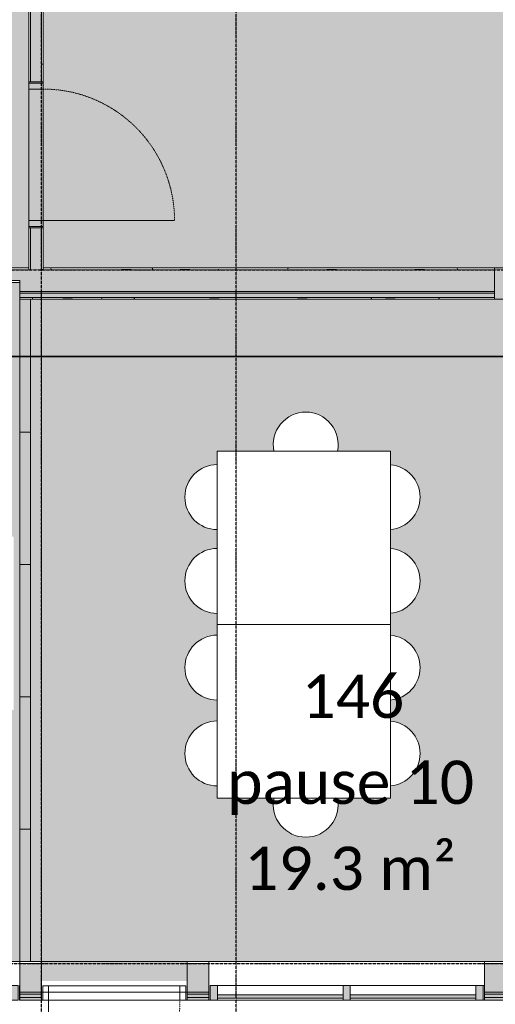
# Model space of a CAD drawing. Header units: millimetres. Extents: x -66110 to 16285, y -16697 to 38719.
# Tile 17 of 55: x -28951 to -25655, y -5083 to 1730. Entities that reach past the tile are written whole.
import ezdxf

# ---------------------------------------------------------------- set-up
doc = ezdxf.new("R2010")
doc.units = ezdxf.units.MM
for name, pattern in [('Dash 1mm', [2, 1, -1]), ('Grid Line', [5, 2, -1, 1, -1]), ('Overhead', [3.96875, 2.38125, -1.5875])]:
    doc.linetypes.add(name, pattern=pattern)
for name, color, linetype, lineweight in [('Curtain Panels', 7, 'Continuous', 9), ('Curtain Wall Mullions', 7, 'Continuous', 18), ('Doors', 7, 'Dash 1mm', 9), ('IfcAnnotation', 7, 'Continuous', 9), ('IfcCurtainWall', 7, 'Continuous', 9), ('IfcDoor', 7, 'Continuous', 9), ('IfcGrid', 7, 'Continuous', 9), ('IfcSlab', 7, 'Continuous', 9), ('IfcWall', 7, 'Continuous', 9), ('Not Exported', 7, 'Continuous', 9)]:
    doc.layers.add(name, color=color, linetype=linetype, lineweight=lineweight)
doc.layers.add('IfcFurniture', color=9, linetype='Continuous', lineweight=9, true_color=0x808080)
doc.styles.add('Calibri', font='calibri.ttf', dxfattribs={"height": 300})
pattern_1 = [(0, (0, 0), (812.8, 203.2), [67.056, -542.544, 67.056, -542.544, -3251.2]), (0, (0, 0), (812.8, 203.2), [-1219.2, 67.056, -1152.144, 67.056, -542.544, -1422.4]), (0, (0, 0), (812.8, 203.2), [-3048, 67.056, -339.344, 67.056, -948.944]), (120, (304.8, 101.6), (-582.3764, 602.3054), [67.056, -542.544, 67.056, -542.544, -3251.2]), (120, (304.8, 101.6), (-582.3764, 602.3054), [-1219.2, 67.056, -1152.144, 67.056, -542.544, -1422.4]), (120, (304.8, 101.6), (-582.3764, 602.3054), [-3048, 67.056, -339.344, 67.056, -948.944]), (240, (406.4, 508), (-230.4236, -805.5054), [67.056, -542.544, 67.056, -542.544, -3251.2]), (240, (406.4, 508), (-230.4236, -805.5054), [-1219.2, 67.056, -1152.144, 67.056, -542.544, -1422.4]), (240, (406.4, 508), (-230.4236, -805.5054), [-3048, 67.056, -339.344, 67.056, -948.944])]

# ---------------------------------------------------------------- blocks, each defined once
blk = doc.blocks.new('ARK_2119_70_0_rvt-1-plan 01 ny 200')
at = {"layer": 'IfcSlab'}
blk.add_line((-27790, -5054), (-28800, -5054), dxfattribs=at)
blk = doc.blocks.new('Dør Enkel_Glassfelt - YD 10x21 glassfelt-1572141-plan 01 ny 200')
at = {"layer": 'Doors', "color": 150, "linetype": 'Continuous', "true_color": 0x0080ff}
blk.add_line((455, 133.2), (455, 1043.3), dxfattribs=at)
at = {"layer": 'Doors', "linetype": 'Continuous'}
for p, q in [((-495, 33.3), (-495, 133.2)), ((-495, 133.2), (-455, 133.2)), ((-455, 133.2), (-455, 33.3)), ((455, 133.2), (455, 33.3)), ((455, 133.2), (495, 133.2)), ((495, 133.2), (495, 33.3)), ((-455, 33.3), (-495, 33.3)), ((495, 33.3), (455, 33.3))]:
    blk.add_line(p, q, dxfattribs=at)
at = {"layer": 'Doors'}
blk.add_arc((455, 133.2), 910, 90, 180, dxfattribs=at)
at = {"layer": 'IfcDoor'}
for p, q in [((-455, 133.2), (455, 133.2)), ((-455, 33.3), (455, 33.3))]:
    blk.add_line(p, q, dxfattribs=at)
blk = doc.blocks.new('Åpning_instant - 9x21-1772063-plan 01 ny 200')
at = {"layer": 'Doors', "color": 8, "true_color": 0x808080}
for p, q in [((-2291.75, 75), (2291.75, 75)), ((-2291.75, -75), (2291.75, -75))]:
    blk.add_line(p, q, dxfattribs=at)
blk = doc.blocks.new('stol154 - stol-1827253-plan 01 ny 200')
at = {"layer": 'IfcFurniture'}
blk.add_arc((-2235.4, 38633.6), 225, 4.92234, 175.07766, dxfattribs=at)
blk = doc.blocks.new('stol155 - stol-1827262-plan 01 ny 200')
at = {"layer": 'IfcFurniture'}
blk.add_arc((-2235.4, 38633.6), 225, 4.92234, 175.07766, dxfattribs=at)
blk = doc.blocks.new('stol156 - stol-1827271-plan 01 ny 200')
at = {"layer": 'IfcFurniture'}
blk.add_arc((-2235.4, 38633.6), 225, 4.92234, 175.07766, dxfattribs=at)
blk = doc.blocks.new('stol157 - stol-1827280-plan 01 ny 200')
at = {"layer": 'IfcFurniture'}
blk.add_arc((-2235.4, 38633.6), 225, 180.21362, 359.78638, dxfattribs=at)
blk = doc.blocks.new('stol158 - stol-1827289-plan 01 ny 200')
at = {"layer": 'IfcFurniture'}
blk.add_arc((-2235.4, 38633.6), 225, 180.21362, 359.78638, dxfattribs=at)
blk = doc.blocks.new('stol159 - stol-1827298-plan 01 ny 200')
at = {"layer": 'IfcFurniture'}
blk.add_arc((-2235.4, 38633.6), 225, 180.21362, 359.78638, dxfattribs=at)
blk = doc.blocks.new('stol160 - stol-1827307-plan 01 ny 200')
at = {"layer": 'IfcFurniture'}
blk.add_arc((-2235.4, 38633.6), 225, 4.92234, 175.07766, dxfattribs=at)
blk = doc.blocks.new('stol161 - stol-1827316-plan 01 ny 200')
at = {"layer": 'IfcFurniture'}
blk.add_arc((-2235.4, 38633.6), 225, 180.21362, 359.78638, dxfattribs=at)
blk = doc.blocks.new('stol162 - stol-1827374-plan 01 ny 200')
at = {"layer": 'IfcFurniture'}
for start, end in [(78.29074, 180), (180, 281.70926)]:
    blk.add_arc((-2235.4, 38633.6), 225, start, end, dxfattribs=at)
blk = doc.blocks.new('stol163 - stol-1827435-plan 01 ny 200')
at = {"layer": 'IfcFurniture'}
for start, end in [(360, 101.70926), (258.29074, 0)]:
    blk.add_arc((-2676.7, 38633.6), 225, start, end, dxfattribs=at)
blk = doc.blocks.new('Dør Enkel_Glassfelt - D10x21__Glassfelt-1556728-plan 01 ny 200')
at = {"layer": 'Doors', "color": 150, "linetype": 'Continuous', "true_color": 0x0080ff}
blk.add_line((455, 50), (455, 960), dxfattribs=at)
at = {"layer": 'Doors', "linetype": 'Continuous'}
for p, q in [((-495, -50), (-495, 50)), ((-495, 50), (-455, 50)), ((-455, 50), (-455, -50)), ((455, 50), (455, -50)), ((455, 50), (495, 50)), ((495, 50), (495, -50)), ((-455, -50), (-495, -50)), ((495, -50), (455, -50))]:
    blk.add_line(p, q, dxfattribs=at)
at = {"layer": 'Doors'}
blk.add_arc((455, 50), 910, 90, 180, dxfattribs=at)
at = {"layer": 'IfcDoor'}
for p, q in [((-455, 50), (455, 50)), ((-455, -50), (455, -50))]:
    blk.add_line(p, q, dxfattribs=at)
blk = doc.blocks.new('_furniture_boks instance - _furniture_boks instance-1821464-plan 01 ny 200')
at = {"layer": 'IfcFurniture'}
for p, q in [((600, 600), (-600, 600)), ((-600, 600), (-600, -600)), ((600, -600), (600, 600)), ((-600, -600), (600, -600))]:
    blk.add_line(p, q, dxfattribs=at)
blk = doc.blocks.new('Rectangular Mullion - 50x100 venstre-2033006-plan 01 ny 200')
at = {"layer": 'IfcCurtainWall', "true_color": 0xa62f11}
h = blk.add_hatch(color=24, dxfattribs=at)
h.paths.add_polyline_path([(-1, 50), (0, 50), (-1, -50)])
h.paths.add_polyline_path([(-10, 50), (-10, -50), (-60, -50), (-60, 50)])
at = {"layer": 'Curtain Wall Mullions'}
for p, q in [((-60, -50), (-60, 50)), ((-60, 50), (-10, 50)), ((-10, 50), (-10, -50)), ((-1, -50), (-1, 50)), ((-1, 50), (0, 50)), ((0, 50), (0, -50)), ((-10, -50), (-60, -50)), ((0, -50), (-1, -50))]:
    blk.add_line(p, q, dxfattribs=at)
blk = doc.blocks.new('Rectangular Mullion - 50x100 høyre-V20-plan 01 ny 200')
at = {"layer": 'IfcCurtainWall', "true_color": 0xa62f11}
blk.add_hatch(color=24, dxfattribs=at).paths.add_polyline_path([(-10, -50), (-10, 50), (-60, 50), (-60, -50)])
at = {"layer": 'Curtain Wall Mullions'}
for p, q in [((-60, 50), (-60, -50)), ((-10, 50), (-60, 50)), ((-10, -50), (-10, 50)), ((0, 50), (-1, 50)), ((-1, 50), (-1, -50)), ((0, -50), (0, 50)), ((-60, -50), (-10, -50)), ((-1, -50), (0, -50))]:
    blk.add_line(p, q, dxfattribs=at)
blk = doc.blocks.new('Rectangular Mullion - 50x100 høyre-1685542-plan 01 ny 200')
at = {"layer": 'IfcCurtainWall'}
for p, q in [((-9496, 22569), (-9496, 22560)), ((-9396, 22560), (-9396, 22569))]:
    blk.add_line(p, q, dxfattribs=at)
blk = doc.blocks.new('System Panel - Gf100-1697005-plan 01 ny 200')
at = {"layer": 'IfcCurtainWall', "true_color": 0x80ffff}
blk.add_hatch(color=131, dxfattribs=at).paths.add_polyline_path([(-435, -12.5), (-435, -37.5), (435, -37.5), (435, -12.5), (409.2, -12.5)])
at = {"layer": 'Curtain Panels'}
for p, q in [((435, -12.5), (-435, -12.5)), ((-435, -12.5), (-435, -37.5)), ((-435, -37.5), (435, -37.5)), ((435, -37.5), (435, -12.5))]:
    blk.add_line(p, q, dxfattribs=at)
blk = doc.blocks.new('Rectangular Mullion - 50x100 venstre-V88-plan 01 ny 200')
at = {"layer": 'IfcCurtainWall', "true_color": 0xa62f11}
h = blk.add_hatch(color=24, dxfattribs=at)
h.paths.add_polyline_path([(-1, 50), (0, 50), (-1, -50)])
h.paths.add_polyline_path([(-10, 50), (-10, -50), (-60, -50), (-60, 50)])
at = {"layer": 'Curtain Wall Mullions'}
for p, q in [((-60, -50), (-60, 50)), ((-60, 50), (-10, 50)), ((-10, 50), (-10, -50)), ((-1, -50), (-1, 50)), ((-1, 50), (0, 50)), ((0, 50), (0, -50)), ((-10, -50), (-60, -50)), ((0, -50), (-1, -50))]:
    blk.add_line(p, q, dxfattribs=at)
blk = doc.blocks.new('Rectangular Mullion - 50x100-V17-plan 01 ny 200')
at = {"layer": 'IfcCurtainWall'}
for p, q in [((-9496, 20720), (-9496, 21590)), ((-9396, 21590), (-9396, 20720))]:
    blk.add_line(p, q, dxfattribs=at)
blk = doc.blocks.new('Rectangular Mullion - 50x100-1696989-plan 01 ny 200')
at = {"layer": 'IfcCurtainWall', "true_color": 0xa62f11}
blk.add_hatch(color=24, dxfattribs=at).paths.add_polyline_path([(-25, 50), (25, 50), (25, -50), (-25, -50), (-25, -17.5)])
at = {"layer": 'Curtain Wall Mullions'}
for p, q in [((-25, 50), (25, 50)), ((-25, -50), (-25, 50)), ((25, 50), (25, -50)), ((25, -50), (-25, -50))]:
    blk.add_line(p, q, dxfattribs=at)

msp = doc.modelspace()

# ---------------------------------------------------------------- hatches: boundary and pattern name
at = {"layer": 'IfcWall', "true_color": 0x787878}
h = msp.add_hatch(dxfattribs=at)
h.set_pattern_fill('FP_1', color=8, style=0, pattern_type=2)
h.set_pattern_definition(pattern_1)
h.paths.add_polyline_path([(-28875, 0), (-28875, 290), (-28887.5, 290), (-28887.5, 0)])
h.paths.add_polyline_path([(-28887.5, 1300), (-28875, 1300), (-28875, 3387.5), (-28887.5, 3387.5), (-28887.5, 1862.5)])
at = {"layer": 'IfcWall', "lineweight": 5, "true_color": 0xffffcd}
h = msp.add_hatch(color=7, dxfattribs=at)
h.paths.add_polyline_path([(-28800, 0), (-28800, 290), (-28875, 290), (-28875, 0)])
h.paths.add_polyline_path([(-28800, 1300), (-28800, 3387.5), (-28875, 3387.5), (-28875, 1300)])
at = {"layer": 'IfcWall', "true_color": 0x787878}
h = msp.add_hatch(dxfattribs=at)
h.set_pattern_fill('FP_1', color=8, style=0, pattern_type=2)
h.set_pattern_definition(pattern_1)
h.paths.add_polyline_path([(-28800, 0), (-28787.5, 0), (-28787.5, 290), (-28800, 290), (-28800, 12.5)])
h.paths.add_polyline_path([(-28787.5, 1300), (-28787.5, 3387.5), (-28800, 3387.5), (-28800, 1300)])
h = msp.add_hatch(dxfattribs=at)
h.set_pattern_fill('FP_1', color=8, style=0, pattern_type=2)
h.set_pattern_definition(pattern_1)
h.paths.add_polyline_path([(-32200, 0), (-30950, 0), (-30950, 12.5), (-32275, 12.5), (-32275, 0)])
h.paths.add_polyline_path([(-29940, 0), (-28950, 0), (-28950, 12.5), (-29940, 12.5)])
h = msp.add_hatch(dxfattribs=at)
h.set_pattern_fill('FP_1', color=8, style=0, pattern_type=2)
h.set_pattern_definition(pattern_1)
h.paths.add_polyline_path([(-25660, 0), (-25660, 12.5), (-28787.5, 12.5), (-28787.5, 0), (-27487.5, 0)])
h.paths.add_polyline_path([(-28887.5, 0), (-28887.5, 12.5), (-28950, 12.5), (-28950, 0)])
h.paths.add_polyline_path([(-23625.2, 0), (-23350, 0), (-23350, 12.5), (-24650, 12.5), (-24650, 0), (-24268.9, 0)])
h.paths.add_polyline_path([(-22250, 0), (-17700, 0), (-17700, 12.5), (-22250, 12.5)])
h.paths.add_polyline_path([(-16200, 0), (-16200, 12.5), (-17600, 12.5), (-17600, 0), (-16222.5, 0)])
at = {"layer": 'IfcWall', "true_color": 0xffffcd}
h = msp.add_hatch(color=7, dxfattribs=at)
h.paths.add_polyline_path([(-30950, -75), (-30950, 0), (-32200, 0), (-32200, -75), (-31349.7, -75)])
h.paths.add_polyline_path([(-28950, -75), (-28950, 0), (-29940, 0), (-29940, -75)])
h = msp.add_hatch(color=7, dxfattribs=at)
h.paths.add_polyline_path([(-28800, -150), (-25660, -150), (-25660, 0), (-28950, 0), (-28950, -150), (-28875, -150)])
h.paths.add_polyline_path([(-24512.5, -150), (-23350, -150), (-23350, 0), (-24650, 0), (-24650, -150), (-24587.5, -150)])
h.paths.add_polyline_path([(-22250, -150), (-16112.5, -150), (-16112.5, 0), (-22250, 0)])
at = {"layer": 'IfcWall', "true_color": 0x787878}
h = msp.add_hatch(dxfattribs=at)
h.set_pattern_fill('FP_1', color=8, style=0, pattern_type=2)
h.set_pattern_definition(pattern_1)
h.paths.add_polyline_path([(-30950, -87.5), (-30950, -75), (-32187.5, -75), (-32187.5, -87.5), (-31349.7, -87.5)])
h.paths.add_polyline_path([(-29940, -87.5), (-28950, -87.5), (-28950, -75), (-29940, -75)])
h = msp.add_hatch(color=8, dxfattribs=at)
h.paths.add_polyline_path([(-28774.9, -162), (-25660, -162), (-25660, -150), (-28950, -150), (-28950, -162)])
h.paths.add_polyline_path([(-24512.5, -162), (-23350, -162), (-23350, -150), (-24512.5, -150)])
h.paths.add_polyline_path([(-22250, -162), (-16112.5, -162), (-16112.5, -150), (-22250, -150)])
h.paths.add_polyline_path([(-24650, -162), (-24587.5, -162), (-24587.5, -150), (-24650, -150)])
at = {"layer": 'IfcWall', "true_color": 0xf0f0f0}
h = msp.add_hatch(color=7, dxfattribs=at)
h.paths.add_polyline_path([(-27487.5, -191.5), (-25660, -191.5), (-25660, -162), (-28950, -162), (-28950, -191.5), (-28774.9, -191.5)])
h.paths.add_polyline_path([(-24600, -191.5), (-24587.5, -191.5), (-24587.5, -162), (-24650, -162), (-24650, -191.5)])
h.paths.add_polyline_path([(-23350, -191.5), (-23350, -162), (-24512.5, -162), (-24512.5, -191.5), (-23625.2, -191.5)])
h.paths.add_polyline_path([(-19762.9, -191.5), (-16112.5, -191.5), (-16112.5, -162), (-22250, -162), (-22250, -191.5)])
at = {"layer": 'IfcWall', "true_color": 0x787878}
h = msp.add_hatch(dxfattribs=at)
h.set_pattern_fill('FP_1', color=8, style=0, pattern_type=2)
h.set_pattern_definition(pattern_1)
h.paths.add_polyline_path([(-28950, -204), (-25660, -204), (-25660, -191.5), (-28950, -191.5)])
h.paths.add_polyline_path([(-23350, -204), (-23350, -191.5), (-24500, -191.5), (-24500, -204), (-23625.2, -204)])
h.paths.add_polyline_path([(-24650, -204), (-24600, -204), (-24600, -191.5), (-24650, -191.5)])
h.paths.add_polyline_path([(-19937.5, -204), (-16100, -204), (-16100, -191.5), (-22250, -191.5), (-22250, -204), (-20237.5, -204)])
at = {"layer": 'IfcWall', "true_color": 0xd2d2d2}
for points in [[(-28875, -1123.5), (-28875, -204), (-28950, -204), (-28950, -1123.5)], [(-28950, -2039.5), (-28875, -2039.5), (-28875, -1123.5), (-28950, -1123.5), (-28950, -1594.3)], [(-28875, -2955.5), (-28875, -2039.5), (-28950, -2039.5), (-28950, -2955.5)], [(-28875, -3871.5), (-28875, -2955.5), (-28950, -2955.5), (-28950, -3871.5)], [(-28875, -4787.5), (-28875, -3871.5), (-28950, -3871.5), (-28950, -4787.5)]]:
    msp.add_hatch(color=254, dxfattribs=at).paths.add_polyline_path(points)
at = {"layer": 'IfcWall', "true_color": 0x787878}
h = msp.add_hatch(dxfattribs=at)
h.set_pattern_fill('FP_1', color=8, style=0, pattern_type=2)
h.set_pattern_definition(pattern_1)
h.paths.add_polyline_path([(-35212, -4800), (-34160, -4800), (-34160, -4787.5), (-35245, -4787.5), (-35245, -4800)])
h.paths.add_polyline_path([(-32187.5, -4800), (-30860, -4800), (-30860, -4787.5), (-32187.5, -4787.5)])
h.paths.add_polyline_path([(-32287.5, -4800), (-32287.5, -4787.5), (-33150, -4787.5), (-33150, -4800), (-32637.1, -4800)])
h.paths.add_polyline_path([(-28950, -4800), (-28800, -4800), (-28800, -4787.5), (-28950, -4787.5)])
h.paths.add_polyline_path([(-24500, -4800), (-23491.1, -4800), (-23491.1, -4787.5), (-24500, -4787.5)])
h.paths.add_polyline_path([(-27790, -4800), (-27640, -4800), (-27640, -4787.5), (-27790, -4787.5)])
h.paths.add_polyline_path([(-24600, -4800), (-24600, -4787.5), (-25730, -4787.5), (-25730, -4800), (-24912.6, -4800)])
h.paths.add_polyline_path([(-22337.8, -4800), (-21862.5, -4800), (-21862.5, -4787.5), (-22526.4, -4787.5), (-22526.4, -4800)])
at = {"layer": 'IfcWall', "true_color": 0xffffcd}
h = msp.add_hatch(color=7, dxfattribs=at)
h.paths.add_polyline_path([(-32275, -5000), (-30860, -5000), (-30860, -4800), (-33150, -4800), (-33150, -5000), (-32287.5, -5000)])
h.paths.add_polyline_path([(-34160, -5000), (-34160, -4800), (-35245, -4800), (-35245, -5000), (-34568.3, -5000)])
h.paths.add_polyline_path([(-23491.1, -5000), (-23491.1, -4800), (-25730, -4800), (-25730, -5000), (-23625.2, -5000)])
h.paths.add_polyline_path([(-22526.4, -5000), (-21862.5, -5000), (-21862.5, -4800), (-22526.4, -4800)])
h.paths.add_polyline_path([(-28800, -5000), (-28800, -4800), (-28950, -4800), (-28950, -5000)])
h.paths.add_polyline_path([(-27790, -5000), (-27640, -5000), (-27640, -4800), (-27790, -4800)])
at = {"layer": 'IfcWall', "true_color": 0x787878}
h = msp.add_hatch(color=8, dxfattribs=at)
h.paths.add_polyline_path([(-35245, -5012), (-34160, -5012), (-34160, -5000), (-35245, -5000)])
h.paths.add_polyline_path([(-25730, -5012), (-23491.1, -5012), (-23491.1, -5000), (-25730, -5000)])
h.paths.add_polyline_path([(-28800, -5012), (-28800, -5000), (-28950, -5000), (-28950, -5012)])
h.paths.add_polyline_path([(-27790, -5012), (-27640, -5012), (-27640, -5000), (-27790, -5000)])
h.paths.add_polyline_path([(-33150, -5012), (-30860, -5012), (-30860, -5000), (-33150, -5000)])
h.paths.add_polyline_path([(-22526.4, -5012), (-21862.5, -5012), (-21862.5, -5000), (-22526.4, -5000)])
at = {"layer": 'IfcWall', "true_color": 0xf0f0f0}
h = msp.add_hatch(color=7, dxfattribs=at)
h.paths.add_polyline_path([(-32637.1, -5035), (-30860, -5035), (-30860, -5012), (-33150, -5012), (-33150, -5035)])
h.paths.add_polyline_path([(-34160, -5035), (-34160, -5012), (-35245, -5012), (-35245, -5035), (-35212, -5035)])
h.paths.add_polyline_path([(-27790, -5035), (-27640, -5035), (-27640, -5012), (-27790, -5012)])
h.paths.add_polyline_path([(-22337.8, -5035), (-21862.5, -5035), (-21862.5, -5012), (-22526.4, -5012), (-22526.4, -5035)])
h.paths.add_polyline_path([(-28800, -5035), (-28800, -5012), (-28950, -5012), (-28950, -5035)])
h.paths.add_polyline_path([(-23491.1, -5035), (-23491.1, -5012), (-25730, -5012), (-25730, -5035), (-23625.2, -5035)])
at = {"layer": 'IfcWall', "true_color": 0xa62f11}
h = msp.add_hatch(color=24, dxfattribs=at)
h.paths.add_polyline_path([(-28950, -5054), (-28800, -5054), (-28800, -5035), (-28950, -5035)])
h.paths.add_polyline_path([(-35245, -5054), (-34160, -5054), (-34160, -5035), (-35245, -5035)])
h.paths.add_polyline_path([(-30860, -5054), (-30860, -5035), (-33150, -5035), (-33150, -5054), (-32637.1, -5054)])
h.paths.add_polyline_path([(-22526.4, -5054), (-21862.5, -5054), (-21862.5, -5035), (-22526.4, -5035)])
h.paths.add_polyline_path([(-24912.6, -5054), (-23491.1, -5054), (-23491.1, -5035), (-25730, -5035), (-25730, -5054)])
h.paths.add_polyline_path([(-27640, -5054), (-27640, -5035), (-27790, -5035), (-27790, -5054)])
at = {"layer": 'Not Exported', "true_color": 0xe6f3fa}
h = msp.add_hatch(color=7, dxfattribs=at)
h.paths.add_polyline_path([(-22340, -95.8), (-22337.8, 12.5), (-21550, 12.5), (-21550, 1512.5), (-21230, 1512.5), (-21230, 12.5), (-19700, 12.5), (-19700, 1512.5), (-19380, 1512.5), (-19380, 12.5), (-17850, 12.5), (-17850, 1512.5), (-17700, 1512.5), (-17700, 1500), (-17600, 1500), (-17600, 1200), (-17550, 1200), (-17550, 1150), (-16840, 1150), (-16840, 1200), (-15460, 1200), (-15460, 1150), (-14750, 1150), (-14750, 1200), (-14712.5, 1200), (-14712.5, 1730), (-14604.3, 1730), (-14604.3, 2240), (-14712.5, 2240), (-14712.5, 2390), (-14604.3, 2390), (-14604.3, 3400), (-14712.5, 3400), (-14712.5, 3662.5), (-15597.5, 3662.5), (-15597.5, 3712.5), (-15607.5, 3712.5), (-15607.5, 3662.5), (-15649.5, 3662.5), (-15649.5, 3667.5), (-15674.5, 3667.5), (-15674.5, 3687.5), (-15649.5, 3687.5), (-15649.5, 3712.5), (-16542.5, 3712.5), (-16542.5, 3662.5), (-18897.5, 3662.5), (-18897.5, 3712.5), (-19790.5, 3712.5), (-19790.5, 3687.5), (-19765.5, 3687.5), (-19765.5, 3667.5), (-19790.5, 3667.5), (-19790.5, 3662.5), (-19832.5, 3662.5), (-19832.5, 3712.5), (-19842.5, 3712.5), (-19842.5, 3662.5), (-20857.5, 3662.5), (-20857.5, 3712.5), (-20867.5, 3712.5), (-20867.5, 3662.5), (-20909.5, 3662.5), (-20909.5, 3667.5), (-20934.5, 3667.5), (-20934.5, 3687.5), (-20909.5, 3687.5), (-20909.5, 3712.5), (-21802.5, 3712.5), (-21802.5, 3662.5), (-22787.5, 3662.5), (-22787.5, 1862.5), (-23107.5, 1862.5), (-23107.5, 3662.5), (-24637.5, 3662.5), (-24637.5, 1862.5), (-24957.5, 1862.5), (-24957.5, 3662.5), (-25345, 3662.5), (-25345, 3722.5), (-26355, 3722.5), (-26355, 3662.5), (-26787.5, 3662.5), (-26787.5, 1862.5), (-27107.5, 1862.5), (-27107.5, 3662.5), (-28637.5, 3662.5), (-28637.5, 1862.5), (-28787.5, 1862.5), (-28787.5, 1300), (-28837.5, 1300), (-28837.5, 290), (-28787.5, 290), (-28787.5, 12.5), (-25660, 12.5), (-25660, -95.8), (-24650, -95.8), (-24650, 12.5), (-23350, 12.5), (-23350, -95.8)])
h.paths.add_polyline_path([(-21750.5, 3662.5), (-21792.5, 3662.5), (-21792.5, 3687.5), (-21725.5, 3687.5), (-21725.5, 3667.5), (-21750.5, 3667.5)])
h.paths.add_polyline_path([(-18907.5, 3662.5), (-18949.5, 3662.5), (-18949.5, 3667.5), (-18974.5, 3667.5), (-18974.5, 3687.5), (-18907.5, 3687.5), (-18907.5, 3667.5)])
h.paths.add_polyline_path([(-16490.5, 3662.5), (-16532.5, 3662.5), (-16532.5, 3687.5), (-16465.5, 3687.5), (-16465.5, 3667.5), (-16490.5, 3667.5)])
h = msp.add_hatch(color=7, dxfattribs=at)
h.paths.add_polyline_path([(-35245, -900), (-35245, -840), (-34960, -840), (-34960, 12.5), (-30950, 12.5), (-30950, -37.5), (-29940, -37.5), (-29940, 12.5), (-28887.5, 13.6), (-28887.5, 290), (-28837.5, 290), (-28837.5, 1300), (-28887.5, 1300), (-28887.5, 1862.5), (-29037.5, 1862.5), (-29037.5, 3362.5), (-28887.5, 3362.5), (-28887.5, 3387.5), (-35245, 3387.5), (-35245, 3520.7), (-36255, 3520.7), (-36255, 3387.5), (-36737.5, 3387.5), (-36737.5, 2393.7), (-36850, 2393.7), (-36850, 1383.7), (-36737.5, 1383.7), (-36737.5, 1163.8), (-36850, 1163.8), (-36850, 153.8), (-36737.5, 153.8), (-36737.5, -840), (-36255, -840), (-36255, -900)])
h.paths.add_polyline_path([(-30737.5, 1862.5), (-30887.5, 1862.5), (-30887.5, 3362.5), (-30567.5, 3362.5), (-30567.5, 1862.5), (-30717.5, 1862.5)])
h.paths.add_polyline_path([(-32737.5, 1862.5), (-32737.5, 3362.5), (-32417.5, 3362.5), (-32417.5, 1862.5), (-32637.1, 1862.5)])
h.paths.add_polyline_path([(-34437.5, 1862.5), (-34587.5, 1862.5), (-34587.5, 3362.5), (-34267.5, 3362.5), (-34267.5, 1862.5), (-34417.5, 1862.5)])
at = {"layer": 'Not Exported', "true_color": 0xefe6fa}
h = msp.add_hatch(color=7, dxfattribs=at)
h.paths.add_polyline_path([(-32187.5, -4787.5), (-28950, -4787.5), (-28950, -87.5), (-29940, -87.5), (-29940, -37.5), (-30950, -37.5), (-30950, -87.5), (-32187.5, -87.5), (-32187.5, -4667.6)])
h.paths.add_polyline_path([(-29299.9, -3271), (-29350, -3265.4), (-29397.6, -3248.8), (-29440.2, -3221.9), (-29475.9, -3186.3), (-29502.7, -3143.7), (-29519.3, -3096.1), (-29524.9, -3046.9), (-29668.7, -3046.9), (-29674.3, -3096.1), (-29690.9, -3143.7), (-29717.7, -3186.3), (-29753.4, -3221.9), (-29796, -3248.8), (-29843.6, -3265.4), (-29893.6, -3271), (-29943.7, -3265.4), (-29991.3, -3248.8), (-30033.9, -3221.9), (-30069.6, -3186.3), (-30096.4, -3143.7), (-30113, -3096.1), (-30118.6, -3046.9), (-30268.7, -3046.9), (-30274.3, -3096.1), (-30290.9, -3143.7), (-30317.7, -3186.3), (-30353.4, -3221.9), (-30396, -3248.8), (-30443.6, -3265.4), (-30493.6, -3271), (-30543.7, -3265.4), (-30591.3, -3248.8), (-30633.9, -3221.9), (-30669.6, -3186.3), (-30696.4, -3143.7), (-30713, -3096.1), (-30718.6, -3046.9), (-30848.7, -3046.9), (-30854.3, -3096.1), (-30870.9, -3143.7), (-30897.7, -3186.3), (-30933.4, -3221.9), (-30976, -3248.8), (-31023.6, -3265.4), (-31073.6, -3271), (-31123.7, -3265.4), (-31171.3, -3248.8), (-31213.9, -3221.9), (-31249.6, -3186.3), (-31276.4, -3143.7), (-31293, -3096.1), (-31298.6, -3046.9), (-31391, -3046.9), (-31391, -1846.9), (-31296.5, -1846.9), (-31293, -1816), (-31276.4, -1768.4), (-31249.6, -1725.7), (-31213.9, -1690.1), (-31171.3, -1663.3), (-31123.7, -1646.7), (-31073.6, -1641), (-31023.6, -1646.7), (-30976, -1663.3), (-30933.4, -1690.1), (-30897.7, -1725.7), (-30870.9, -1768.4), (-30854.3, -1816), (-30848.6, -1846.9), (-30716.5, -1846.9), (-30713, -1816), (-30696.4, -1768.4), (-30669.6, -1725.7), (-30633.9, -1690.1), (-30591.3, -1663.3), (-30543.7, -1646.7), (-30493.6, -1641), (-30443.6, -1646.7), (-30388.6, -1668), (-30353.4, -1690.1), (-30317.7, -1725.7), (-30290.9, -1768.4), (-30274.3, -1816), (-30268.6, -1846.9), (-30116.5, -1846.9), (-30113, -1816), (-30096.4, -1768.4), (-30062.3, -1718.5), (-30033.9, -1690.1), (-29991.3, -1663.3), (-29943.7, -1646.7), (-29893.6, -1641), (-29843.6, -1646.7), (-29796, -1663.3), (-29753.4, -1690.1), (-29717.7, -1725.7), (-29690.9, -1768.4), (-29674.3, -1816), (-29668.6, -1846.9), (-29522.8, -1846.9), (-29519.3, -1816), (-29502.7, -1768.4), (-29475.9, -1725.7), (-29440.2, -1690.1), (-29397.6, -1663.3), (-29350, -1646.7), (-29299.9, -1641), (-29249.9, -1646.7), (-29202.3, -1663.3), (-29159.7, -1690.1), (-29124, -1725.7), (-29097.2, -1768.4), (-29080.6, -1816), (-29074.9, -1846.9), (-28991, -1846.9), (-28991, -3046.9), (-29075, -3046.9), (-29080.6, -3096.1), (-29097.2, -3143.7), (-29124, -3186.3), (-29159.7, -3221.9), (-29202.3, -3248.8), (-29249.9, -3265.4)])
h = msp.add_hatch(color=7, dxfattribs=at)
h.paths.add_polyline_path([(-27790, -4920.8), (-27790, -4787.5), (-25200, -4787.5), (-25200, -1787.5), (-24600, -1787.5), (-24600, -204), (-24650, -204), (-24650, -95.8), (-25660, -95.8), (-25660, -204), (-28875, -204), (-28875, -4787.5), (-28800, -4787.5), (-28800, -4920.8), (-28774.9, -4920.8)])
h.paths.add_polyline_path([(-26968.4, -3926.6), (-27018.5, -3921), (-27066, -3904.3), (-27108.7, -3877.5), (-27144.3, -3841.9), (-27171.1, -3799.3), (-27187.8, -3751.7), (-27193.4, -3701.6), (-27188.3, -3656), (-27581.8, -3656), (-27581.8, -3572), (-27631.1, -3566.4), (-27678.6, -3549.8), (-27721.3, -3523), (-27756.9, -3487.4), (-27783.7, -3444.7), (-27800.3, -3397.2), (-27806, -3347.1), (-27800.3, -3297), (-27783.7, -3249.5), (-27756.9, -3206.8), (-27721.3, -3171.2), (-27678.6, -3144.4), (-27631.1, -3127.7), (-27581.8, -3122.1), (-27581.8, -2978.3), (-27631.1, -2972.7), (-27678.6, -2956.1), (-27721.3, -2929.3), (-27756.9, -2893.7), (-27783.7, -2851), (-27800.3, -2803.4), (-27806, -2753.4), (-27800.3, -2703.3), (-27783.7, -2655.8), (-27756.9, -2613.1), (-27721.3, -2577.5), (-27678.6, -2550.7), (-27631.1, -2534), (-27581.8, -2528.4), (-27581.8, -2378.3), (-27631.1, -2372.7), (-27678.6, -2356.1), (-27721.3, -2329.3), (-27756.9, -2293.7), (-27783.7, -2251), (-27800.3, -2203.4), (-27806, -2153.4), (-27800.3, -2103.3), (-27783.7, -2055.8), (-27756.9, -2013.1), (-27721.3, -1977.5), (-27678.6, -1950.7), (-27631.1, -1934), (-27581.8, -1928.4), (-27581.8, -1798.3), (-27631.1, -1792.7), (-27678.6, -1776.1), (-27721.3, -1749.3), (-27756.9, -1713.7), (-27783.7, -1671), (-27800.3, -1623.4), (-27806, -1573.4), (-27800.3, -1523.3), (-27783.7, -1475.8), (-27756.9, -1433.1), (-27721.3, -1397.5), (-27678.6, -1370.7), (-27631.1, -1354), (-27581.8, -1348.4), (-27581.8, -1256), (-27188.3, -1256), (-27193.4, -1210.4), (-27187.8, -1160.4), (-27171.1, -1112.8), (-27144.3, -1070.2), (-27108.7, -1034.5), (-27066, -1007.7), (-27018.5, -991.1), (-26968.4, -985.4), (-26918.3, -991.1), (-26870.8, -1007.7), (-26828.1, -1034.5), (-26792.5, -1070.2), (-26765.7, -1112.8), (-26749.1, -1160.4), (-26743.4, -1210.4), (-26748.6, -1256), (-26381.8, -1256), (-26381.8, -1350.5), (-26350.9, -1354), (-26303.4, -1370.7), (-26260.7, -1397.5), (-26225.1, -1433.1), (-26198.3, -1475.8), (-26181.6, -1523.3), (-26176, -1573.4), (-26181.6, -1623.4), (-26200, -1673.8), (-26225.1, -1713.7), (-26260.7, -1749.3), (-26303.4, -1776.1), (-26350.9, -1792.7), (-26381.8, -1798.4), (-26381.8, -1930.5), (-26350.9, -1934), (-26303.4, -1950.7), (-26260.7, -1977.5), (-26225.1, -2013.1), (-26198.3, -2055.8), (-26181.6, -2103.3), (-26176, -2153.4), (-26181.6, -2203.4), (-26200, -2253.8), (-26225.1, -2293.7), (-26260.7, -2329.3), (-26303.4, -2356.1), (-26350.9, -2372.7), (-26381.8, -2378.4), (-26381.8, -2530.5), (-26350.9, -2534), (-26303.4, -2550.7), (-26260.7, -2577.5), (-26225.1, -2613.1), (-26198.3, -2655.8), (-26181.6, -2703.3), (-26176, -2753.4), (-26181.6, -2803.4), (-26200, -2853.8), (-26225.1, -2893.7), (-26260.7, -2929.3), (-26303.4, -2956.1), (-26350.9, -2972.7), (-26381.8, -2978.4), (-26381.8, -3124.2), (-26350.9, -3127.7), (-26303.4, -3144.4), (-26260.7, -3171.2), (-26225.1, -3206.8), (-26198.3, -3249.5), (-26181.6, -3297), (-26176, -3347.1), (-26181.6, -3397.2), (-26200, -3447.5), (-26225.1, -3487.4), (-26260.7, -3523), (-26303.4, -3549.8), (-26350.9, -3566.4), (-26381.8, -3572.1), (-26381.8, -3656), (-26748.6, -3656), (-26743.4, -3701.6), (-26749.1, -3751.7), (-26765.7, -3799.3), (-26792.5, -3841.9), (-26828.1, -3877.5), (-26870.8, -3904.3), (-26918.3, -3921)])

# ---------------------------------------------------------------- linework, layer by layer
at = {"layer": 'IfcAnnotation', "linetype": 'Overhead', "lineweight": 25}
for p, q in [((-12300, -600), (-58150, -600)), ((-37400, -600), (-21050, -600))]:
    msp.add_line(p, q, dxfattribs=at)
at = {"layer": 'IfcGrid', "color": 9, "linetype": 'Grid Line', "lineweight": 25, "true_color": 0xc0c0c0}
for p, q in [((-28800, -6068.3), (-28800, 34991.8)), ((-27450, -6068.3), (-27450, 34991.8)), ((-57870.3, 0), (4529.7, 0)), ((-55874.3, -4800), (4529.7, -4800))]:
    msp.add_line(p, q, dxfattribs=at)
at = {"layer": 'IfcSlab'}
msp.add_line((-28800, -5000), (-27790, -5000), dxfattribs=at)
at = {"layer": 'IfcWall'}
for p, q in [((-28875, 1300), (-28875, 3387.5)), ((-28800, 1300), (-28800, 3387.5)), ((-28875, 0), (-28875, 290)), ((-28800, 0), (-28800, 290)), ((-28887.5, 12.5), (-28887.5, 0)), ((-28787.5, 12.5), (-28787.5, 0)), ((-28875, 0), (-29940, 0)), ((-25660, 0), (-28800, 0)), ((-28950, -75), (-29940, -75)), ((-28950, -75), (-28950, -87.5)), ((-25660, -150), (-28950, -150)), ((-25660, -162), (-28950, -162)), ((-25660, -191.5), (-28950, -191.5)), ((-30860, -4787.5), (-28950, -4787.5)), ((-28800, -4800), (-28950, -4800)), ((-27640, -4800), (-27790, -4800)), ((-27640, -4787.5), (-25730, -4787.5)), ((-24587.5, -4800), (-25730, -4800)), ((-28800, -5000), (-28950, -5000)), ((-28800, -5012), (-28950, -5012)), ((-28800, -5035), (-28950, -5035)), ((-27640, -5000), (-27790, -5000)), ((-27640, -5012), (-27790, -5012)), ((-27640, -5035), (-27790, -5035)), ((-23240, -5000), (-25730, -5000)), ((-23240, -5012), (-25730, -5012)), ((-23240, -5035), (-25730, -5035)), ((-27630, -5054), (-27639, -5054))]:
    msp.add_line(p, q, dxfattribs=at)
at = {"layer": 'IfcWall', "lineweight": 18}
for p, q in [((-28887.5, 1862.5), (-28887.5, 1300)), ((-28787.5, 1300), (-28787.5, 1862.5)), ((-28887.5, 1300), (-28787.5, 1300)), ((-28887.5, 290), (-28887.5, 12.5)), ((-28787.5, 290), (-28887.5, 290)), ((-28787.5, 12.5), (-28787.5, 290)), ((-28887.5, 12.5), (-29940, 12.5)), ((-25660, 12.5), (-28787.5, 12.5)), ((-25660, -204), (-25660, 12.5)), ((-29940, -87.5), (-28950, -87.5)), ((-28950, -87.5), (-28950, -5054)), ((-25660, -204), (-28950, -204)), ((-28875, -4787.5), (-28875, -204)), ((-28875, -1123.5), (-28950, -1123.5)), ((-28875, -2039.5), (-28950, -2039.5)), ((-28875, -2955.5), (-28950, -2955.5)), ((-28875, -3871.5), (-28950, -3871.5)), ((-28950, -4787.5), (-28800, -4787.5)), ((-28800, -5054), (-28800, -4787.5)), ((-27790, -4787.5), (-27640, -4787.5)), ((-27790, -5054), (-27790, -4787.5)), ((-27640, -5054), (-27640, -4787.5)), ((-25730, -4787.5), (-25200, -4787.5)), ((-25730, -5054), (-25730, -4787.5)), ((-28800, -5054), (-28950, -5054)), ((-27790, -5054), (-27640, -5054)), ((-25730, -5054), (-23240, -5054))]:
    msp.add_line(p, q, dxfattribs=at)
at = {"layer": 'Not Exported', "flags": 128}
for points in [[(-14712.5, 2240), (-14712.5, 3662.5), (-17050, 3662.5), (-20350, 3662.5), (-23650, 3662.5), (-23700, 3662.5), (-23701.6, 3662.5), (-28787.5, 3662.5), (-28787.5, 3520.7), (-28787.5, 3387.5), (-28787.5, 3367.7), (-28787.5, 115.5), (-28787.5, 12.5), (-24550, 12.5), (-23398.4, 12.5), (-17700, 12.5), (-17700, 1150), (-17700, 1500), (-17600, 1500), (-17600, 1200), (-16414.1, 1200), (-15885.9, 1200), (-14712.5, 1200), (-14712.5, 1730)], [(-32187.5, 3387.5), (-32320.8, 3387.5), (-36737.5, 3387.5), (-36737.5, 1273.7), (-36737.5, -840), (-34960, -840), (-34960, 12.5), (-32237.5, 12.5), (-28887.5, 12.5), (-28887.5, 3387.5)], [(-32187.5, -4787.5), (-28950, -4787.5), (-28950, -3871.5), (-28950, -2955.5), (-28950, -2039.5), (-28950, -1123.5), (-28950, -87.5), (-28990.5, -87.5), (-32187.5, -87.5), (-32187.5, -2350)], [(-28800, -4787.5), (-24600, -4787.5), (-24600, -2297.5), (-24600, -418.1), (-24600, -204), (-28800, -204)]]:
    msp.add_lwpolyline(points, close=True, dxfattribs=at)

# ---------------------------------------------------------------- block references
at = {"lineweight": 5}
msp.add_blockref('ARK_2119_70_0_rvt-1-plan 01 ny 200', (0, 0), dxfattribs=at)
at = {"layer": 'Doors', "color": 8, "true_color": 0x808080, "rotation": 89.9999999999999}
msp.add_blockref('Åpning_instant - 9x21-1772063-plan 01 ny 200', (-28875, -2495.8), dxfattribs=at)
at = {"layer": 'IfcCurtainWall', "extrusion": (0, 0, -1), "rotation": 180}
for name, p in [('Rectangular Mullion - 50x100 venstre-2033006-plan 01 ny 200', (28950, -5004)), ('Rectangular Mullion - 50x100-1696989-plan 01 ny 200', (26685, -5004)), ('Rectangular Mullion - 50x100 venstre-V88-plan 01 ny 200', (25730, -5004))]:
    msp.add_blockref(name, p, dxfattribs=at)
at = {"layer": 'IfcCurtainWall'}
for name, p, rotation in [('Rectangular Mullion - 50x100 høyre-V20-plan 01 ny 200', (-27640, -5004), 180), ('Rectangular Mullion - 50x100-V17-plan 01 ny 200', (-48300, -14450), 270.0000000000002), ('Rectangular Mullion - 50x100-V17-plan 01 ny 200', (-47380, -14450), 270.0000000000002), ('Rectangular Mullion - 50x100 høyre-1685542-plan 01 ny 200', (-48300, -14450), 270.0000000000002)]:
    msp.add_blockref(name, p, dxfattribs=dict(at, rotation=rotation))
for p in [(-27145, -5004), (-26225, -5004)]:
    msp.add_blockref('System Panel - Gf100-1697005-plan 01 ny 200', p, dxfattribs=at)
at = {"layer": 'IfcDoor'}
for name, p, rotation in [('Dør Enkel_Glassfelt - D10x21__Glassfelt-1556728-plan 01 ny 200', (-28837.5, 795), 269.9999999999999), ('Dør Enkel_Glassfelt - YD 10x21 glassfelt-1572141-plan 01 ny 200', (-28295, -4920.8), 180)]:
    msp.add_blockref(name, p, dxfattribs=dict(at, rotation=rotation))
at = {"layer": 'IfcFurniture'}
for name, p, rotation in [('stol162 - stol-1827374-plan 01 ny 200', (-65602, -3445.8), 270.0000000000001), ('_furniture_boks instance - _furniture_boks instance-1821464-plan 01 ny 200', (-26981.8, -1856), 180), ('stol161 - stol-1827316-plan 01 ny 200', (-66214.6, -3808.8), 270.0000000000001), ('stol160 - stol-1827307-plan 01 ny 200', (-65034.6, -3808.8), 270.0000000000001), ('stol159 - stol-1827298-plan 01 ny 200', (-66214.6, -4388.8), 270.0000000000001), ('stol156 - stol-1827271-plan 01 ny 200', (-65034.6, -4388.8), 270.0000000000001), ('_furniture_boks instance - _furniture_boks instance-1821464-plan 01 ny 200', (-26981.8, -3056), 180), ('stol158 - stol-1827289-plan 01 ny 200', (-66214.6, -4988.8), 270.0000000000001), ('stol155 - stol-1827262-plan 01 ny 200', (-65034.6, -4988.8), 270.0000000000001), ('stol157 - stol-1827280-plan 01 ny 200', (-66214.6, -5582.5), 270.0000000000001), ('stol154 - stol-1827253-plan 01 ny 200', (-65034.6, -5582.5), 270.0000000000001), ('stol163 - stol-1827435-plan 01 ny 200', (-65602, -6378.3), 270)]:
    msp.add_blockref(name, p, dxfattribs=dict(at, rotation=rotation))

# ---------------------------------------------------------------- texts
at = {"layer": 'Not Exported', "char_height": 300, "attachment_point": 1, "style": 'Calibri'}
for s, insert, width in [('146', (-26997.2, -2801.6), 913.924), ('pause 10', (-27513.1, -3396.9), 2148.522), ('19.3 m²', (-27394.1, -3992.2), 1859.915)]:
    msp.add_mtext(s, dxfattribs=dict(at, insert=insert, width=width))

doc.saveas('drawing.dxf')
